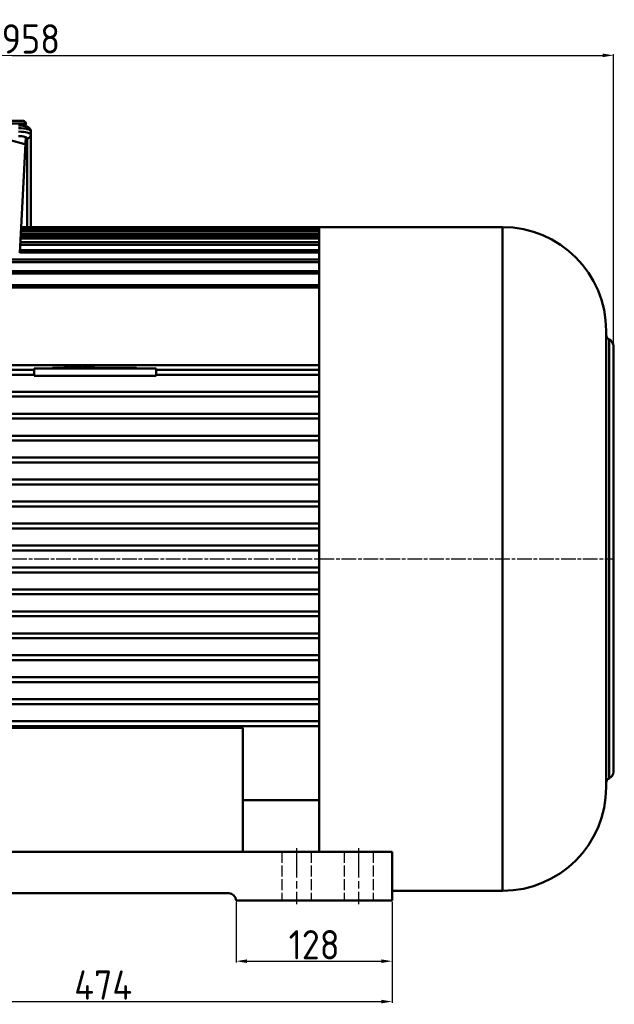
# Model space of a CAD drawing. Header units: millimetres. Extents: x -2791 to 2004, y -1887 to 1428.
# Tile 13 of 20: x -1493 to -1005, y -586 to 221. Entities that reach past the tile are written whole.
import ezdxf

# ---------------------------------------------------------------- set-up
doc = ezdxf.new("R2010")
doc.units = ezdxf.units.MM
for name, pattern in [('AM_ISO02W050', [7.5, 6, -1.5]), ('AM_ISO02W050x2', [3.75, 3, -0.75]), ('AM_ISO08W050', [18, 12, -1.5, 3, -1.5])]:
    doc.linetypes.add(name, pattern=pattern)
for name, color, linetype, lineweight in [('AM_3', 6, 'AM_ISO02W050', 25), ('AM_7', 4, 'AM_ISO08W050', 25), ('AM_REFDIM', 4, 'Continuous', 25), ('AM_VIS', 7, 'Continuous', 50)]:
    doc.layers.add(name, color=color, linetype=linetype, lineweight=lineweight)
doc.styles.add('ACISOGDT', font='isocp.shx')
doc.dimstyles.new('AM_ISO$0', dxfattribs={"dimtxt": 24, "dimasz": 9, "dimexe": 1, "dimexo": 1, "dimgap": 1.5, "dimtad": 1, "dimtoh": 1, "dimdsep": 46, "dimtxsty": 'ACISOGDT', "dimcen": 0, "dimclrd": 3, "dimclre": 3, "dimclrt": 2, "dimadec": 0, "dimazin": 2, "dimtp": 0.1, "dimtm": 0.1, "dimtfac": 0.71, "dimtmove": 0, "dimatfit": 3, "dimfxl": 1, "dimlwd": -1, "dimlwe": -1, "dimarcsym": 0})

# ---------------------------------------------------------------- blocks, each defined once
blk = doc.blocks.new('*D64')
at = {"layer": 'AM_REFDIM', "color": 3, "transparency": 16777216}
for p, q in [((-1315.41, -502.03), (-1315.41, -551.76)), ((-1187.41, -502.03), (-1187.41, -551.76)), ((-1306.41, -550.76), (-1196.41, -550.76))]:
    blk.add_line(p, q, dxfattribs=at)
for points in [[(-1306.41, -549.26), (-1306.41, -552.26), (-1315.41, -550.76)], [(-1196.41, -549.26), (-1196.41, -552.26), (-1187.41, -550.76)]]:
    blk.add_solid(points, dxfattribs=at)
at = {"layer": 'Defpoints', "color": 0, "transparency": 16777216}
for p in [(-1315.41, -501.03), (-1187.41, -501.03), (-1187.41, -550.76)]:
    blk.add_point(p, dxfattribs=at)
at = {"layer": 'AM_REFDIM', "color": 2, "transparency": 16777216, "insert": (-1251.41, -537.26), "char_height": 24, "attachment_point": 5, "style": 'ACISOGDT'}
blk.add_mtext('128', dxfattribs=at)
blk = doc.blocks.new('*D65')
at = {"layer": 'AM_REFDIM', "color": 3, "transparency": 16777216}
for p, q in [((-1661.41, -502.03), (-1661.41, -584.84)), ((-1187.41, -502.03), (-1187.41, -584.84)), ((-1652.41, -583.84), (-1196.41, -583.84))]:
    blk.add_line(p, q, dxfattribs=at)
for points in [[(-1652.41, -582.34), (-1652.41, -585.34), (-1661.41, -583.84)], [(-1196.41, -582.34), (-1196.41, -585.34), (-1187.41, -583.84)]]:
    blk.add_solid(points, dxfattribs=at)
at = {"layer": 'Defpoints', "color": 0, "transparency": 16777216}
for p in [(-1661.41, -501.03), (-1187.41, -501.03), (-1187.41, -583.84)]:
    blk.add_point(p, dxfattribs=at)
at = {"layer": 'AM_REFDIM', "color": 2, "transparency": 16777216, "insert": (-1424.41, -570.34), "char_height": 24, "attachment_point": 5, "style": 'ACISOGDT'}
blk.add_mtext('474', dxfattribs=at)
blk = doc.blocks.new('*D40')
at = {"layer": 'AM_REFDIM', "color": 3, "transparency": 16777216}
for p, q in [((-1963.91, -189.03), (-1963.91, 192.68)), ((-1954.91, 191.68), (-1014.91, 191.68)), ((-1005.91, -45.61), (-1005.91, 192.68))]:
    blk.add_line(p, q, dxfattribs=at)
for points in [[(-1954.91, 193.18), (-1954.91, 190.18), (-1963.91, 191.68)], [(-1014.91, 193.18), (-1014.91, 190.18), (-1005.91, 191.68)]]:
    blk.add_solid(points, dxfattribs=at)
at = {"layer": 'Defpoints', "color": 0, "transparency": 16777216}
for p in [(-1005.91, 191.68), (-1005.91, -46.61), (-1963.91, -190.03)]:
    blk.add_point(p, dxfattribs=at)
at = {"layer": 'AM_REFDIM', "color": 2, "transparency": 16777216, "insert": (-1483.7, 205.18), "char_height": 24, "attachment_point": 5, "style": 'ACISOGDT'}
blk.add_mtext('958', dxfattribs=at)

msp = doc.modelspace()

# ---------------------------------------------------------------- linework, layer by layer
at = {"layer": 'AM_3', "linetype": 'AM_ISO02W050x2', "ltscale": 3}
for p, q in [((-1277.912, -461.034), (-1277.912, -501.034)), ((-1253.912, -461.034), (-1253.912, -501.034)), ((-1226.912, -461.034), (-1226.912, -501.034)), ((-1202.912, -461.034), (-1202.912, -501.034))]:
    msp.add_line(p, q, dxfattribs=at)
at = {"layer": 'AM_7'}
msp.add_line((-1966.912, -221.034), (-1005.226, -221.034), dxfattribs=at)
at = {"layer": 'AM_7', "ltscale": 2}
for p, q in [((-1265.912, -458.034), (-1265.912, -504.034)), ((-1214.912, -458.034), (-1214.912, -504.034))]:
    msp.add_line(p, q, dxfattribs=at)
at = {"layer": 'AM_VIS'}
for p, q in [((-1489.87, 137.966), (-1511.644, 137.966)), ((-1510.816, 135.861), (-1487.872, 135.861)), ((-1487.988, 133.647), (-1487.872, 135.861)), ((-1483.762, 129.48), (-1483.762, 126.582)), ((-1488.759, 118.948), (-1511.051, 125.042)), ((-1492.898, 29.966), (-1487.934, 124.688)), ((-1486.762, 123.685), (-1486.762, 50.816)), ((-1483.762, 50.816), (-1483.762, 126.582)), ((-1491.868, 49.613), (-1247.312, 49.613)), ((-1491.805, 50.816), (-1247.312, 50.816)), ((-1247.312, 50.816), (-1247.312, 49.613)), ((-1247.312, 49.613), (-1247.312, 47.613)), ((-1247.231, 50.966), (-1096.912, 50.966)), ((-1247.231, -461.034), (-1247.231, 50.966)), ((-1096.912, -493.034), (-1096.912, 50.966)), ((-1492.293, 41.513), (-1247.312, 41.513)), ((-1492.188, 43.513), (-1247.312, 43.513)), ((-1492.1, 45.19), (-1247.312, 45.19)), ((-1491.995, 47.19), (-1247.312, 47.19)), ((-1491.973, 47.613), (-1247.312, 47.613)), ((-1247.312, 47.19), (-1247.312, 47.613)), ((-1247.312, 47.19), (-1247.312, 45.19)), ((-1247.312, 43.513), (-1247.312, 45.19)), ((-1247.312, 43.513), (-1247.312, 41.513)), ((-1247.312, 38.53), (-1247.312, 41.513)), ((-1492.554, 36.53), (-1247.312, 36.53)), ((-1492.449, 38.53), (-1247.312, 38.53)), ((-1247.312, 38.53), (-1247.312, 36.53)), ((-1247.312, 32.161), (-1247.312, 36.53)), ((-1720.912, 24.299), (-1247.312, 24.299)), ((-1492.888, 30.161), (-1247.312, 30.161)), ((-1492.783, 32.161), (-1247.312, 32.161)), ((-1247.312, 32.161), (-1247.312, 30.161)), ((-1247.312, 24.299), (-1247.312, 30.161)), ((-1247.312, 24.299), (-1247.312, 22.299)), ((-1720.912, 22.299), (-1247.312, 22.299)), ((-1247.312, 14.793), (-1247.312, 22.299)), ((-1720.912, 14.793), (-1247.312, 14.793)), ((-1720.912, 12.793), (-1247.312, 12.793)), ((-1247.312, 14.793), (-1247.312, 12.793)), ((-1247.312, 3.432), (-1247.312, 12.793)), ((-1720.912, 3.432), (-1247.312, 3.432)), ((-1720.912, 1.432), (-1247.312, 1.432)), ((-1247.312, 3.432), (-1247.312, 1.432)), ((-1247.312, -62.103), (-1247.312, 1.432)), ((-1247.312, 0.966), (-1247.231, 0.966)), ((-1011.912, -408.034), (-1011.912, -34.034)), ((-1009.512, -400.961), (-1009.512, -41.107)), ((-1005.912, -395.462), (-1005.912, -46.606)), ((-1247.312, -62.103), (-1720.912, -62.103)), ((-1465.96, -65.034), (-1465.96, -64.434)), ((-1465.96, -64.434), (-1464.96, -64.434)), ((-1464.96, -64.434), (-1464.96, -64.384)), ((-1464.96, -64.384), (-1463.96, -64.384)), ((-1397.96, -64.434), (-1464.96, -64.434)), ((-1464.96, -65.034), (-1464.96, -64.434)), ((-1398.96, -64.384), (-1463.96, -64.384)), ((-1463.96, -64.434), (-1463.96, -64.384)), ((-1456.76, -64.384), (-1456.76, -64.134)), ((-1454.887, -64.134), (-1456.76, -64.134)), ((-1456.56, -63.934), (-1454.887, -63.934)), ((-1452.279, -63.934), (-1454.887, -63.934)), ((-1454.887, -64.134), (-1454.887, -63.934)), ((-1454.887, -64.134), (-1452.279, -64.134)), ((-1454.887, -64.384), (-1454.887, -64.134)), ((-1452.279, -64.134), (-1452.279, -63.934)), ((-1452.279, -64.134), (-1452.279, -64.384)), ((-1452.079, -64.134), (-1452.279, -64.134)), ((-1452.079, -64.384), (-1452.079, -64.134)), ((-1451.577, -64.384), (-1451.577, -64.134)), ((-1451.377, -64.134), (-1451.577, -64.134)), ((-1450.346, -63.934), (-1451.377, -63.934)), ((-1451.377, -63.934), (-1451.377, -64.134)), ((-1451.377, -64.134), (-1450.346, -64.134)), ((-1451.377, -64.384), (-1451.377, -64.134)), ((-1450.176, -63.934), (-1450.346, -63.934)), ((-1450.346, -64.134), (-1450.346, -63.934)), ((-1450.346, -64.134), (-1450.346, -64.384)), ((-1450.158, -64.134), (-1450.346, -64.134)), ((-1448.624, -63.934), (-1450.176, -63.934)), ((-1450.158, -64.384), (-1450.158, -64.134)), ((-1450.158, -64.134), (-1450.036, -64.134)), ((-1450.036, -64.384), (-1450.036, -64.134)), ((-1450.036, -64.134), (-1448.764, -64.134)), ((-1448.764, -64.384), (-1448.764, -64.134)), ((-1448.764, -64.134), (-1448.642, -64.134)), ((-1448.642, -64.134), (-1448.642, -64.384)), ((-1448.454, -64.134), (-1448.642, -64.134)), ((-1448.454, -63.934), (-1448.624, -63.934)), ((-1447.423, -63.934), (-1448.454, -63.934)), ((-1448.454, -63.934), (-1448.454, -64.134)), ((-1448.454, -64.384), (-1448.454, -64.134)), ((-1448.454, -64.134), (-1447.423, -64.134)), ((-1447.423, -64.134), (-1447.423, -63.934)), ((-1447.423, -64.134), (-1447.423, -64.384)), ((-1447.423, -64.134), (-1447.223, -64.134)), ((-1447.223, -64.384), (-1447.223, -64.134)), ((-1446.721, -64.134), (-1446.721, -64.384)), ((-1446.521, -64.134), (-1446.721, -64.134)), ((-1445.517, -63.934), (-1446.521, -63.934)), ((-1446.521, -63.934), (-1446.521, -64.134)), ((-1446.521, -64.384), (-1446.521, -64.134)), ((-1446.521, -64.134), (-1445.517, -64.134)), ((-1444.069, -63.934), (-1445.517, -63.934)), ((-1445.517, -64.134), (-1445.517, -63.934)), ((-1445.517, -64.134), (-1445.517, -64.384)), ((-1445.317, -64.134), (-1445.517, -64.134)), ((-1445.317, -64.384), (-1445.317, -64.134)), ((-1445.317, -64.134), (-1444.233, -64.134)), ((-1444.233, -64.134), (-1444.233, -64.384)), ((-1443.905, -64.134), (-1444.233, -64.134)), ((-1442.62, -63.934), (-1444.069, -63.934)), ((-1443.905, -64.384), (-1443.905, -64.134)), ((-1443.905, -64.134), (-1442.82, -64.134)), ((-1442.82, -64.134), (-1442.82, -64.384)), ((-1442.62, -64.134), (-1442.82, -64.134)), ((-1441.616, -63.934), (-1442.62, -63.934)), ((-1442.62, -63.934), (-1442.62, -64.134)), ((-1442.62, -64.134), (-1441.616, -64.134)), ((-1442.62, -64.384), (-1442.62, -64.134)), ((-1441.616, -64.134), (-1441.616, -63.934)), ((-1441.616, -64.134), (-1441.616, -64.384)), ((-1441.416, -64.134), (-1441.616, -64.134)), ((-1441.416, -64.384), (-1441.416, -64.134)), ((-1440.912, -64.384), (-1440.912, -64.134)), ((-1440.712, -64.134), (-1440.912, -64.134)), ((-1439.681, -63.934), (-1440.712, -63.934)), ((-1440.712, -63.934), (-1440.712, -64.134)), ((-1440.712, -64.384), (-1440.712, -64.134)), ((-1440.712, -64.134), (-1439.681, -64.134)), ((-1439.511, -63.934), (-1439.681, -63.934)), ((-1439.681, -64.134), (-1439.681, -63.934)), ((-1439.681, -64.134), (-1439.681, -64.384)), ((-1439.493, -64.134), (-1439.681, -64.134)), ((-1437.959, -63.934), (-1439.511, -63.934)), ((-1439.493, -64.384), (-1439.493, -64.134)), ((-1439.493, -64.134), (-1439.371, -64.134)), ((-1439.371, -64.384), (-1439.371, -64.134)), ((-1439.371, -64.134), (-1438.099, -64.134)), ((-1438.099, -64.384), (-1438.099, -64.134)), ((-1438.099, -64.134), (-1437.977, -64.134)), ((-1437.977, -64.134), (-1437.977, -64.384)), ((-1437.789, -64.134), (-1437.977, -64.134)), ((-1437.789, -63.934), (-1437.959, -63.934)), ((-1436.758, -63.934), (-1437.789, -63.934)), ((-1437.789, -63.934), (-1437.789, -64.134)), ((-1437.789, -64.134), (-1436.758, -64.134)), ((-1437.789, -64.384), (-1437.789, -64.134)), ((-1436.758, -64.134), (-1436.758, -63.934)), ((-1436.758, -64.134), (-1436.758, -64.384)), ((-1436.558, -64.134), (-1436.758, -64.134)), ((-1436.558, -64.384), (-1436.558, -64.134)), ((-1436.059, -64.134), (-1436.059, -64.384)), ((-1436.059, -64.134), (-1435.859, -64.134)), ((-1434.755, -63.934), (-1435.859, -63.934)), ((-1435.859, -63.934), (-1435.859, -64.134)), ((-1435.859, -64.134), (-1434.755, -64.134)), ((-1435.859, -64.384), (-1435.859, -64.134)), ((-1434.015, -63.934), (-1434.755, -63.934)), ((-1434.755, -64.134), (-1434.755, -63.934)), ((-1434.755, -64.134), (-1434.755, -64.384)), ((-1434.655, -64.134), (-1434.755, -64.134)), ((-1434.655, -64.034), (-1434.085, -64.034)), ((-1434.655, -64.034), (-1434.655, -64.134)), ((-1434.655, -64.384), (-1434.655, -64.134)), ((-1432.453, -63.934), (-1434.015, -63.934)), ((-1433.985, -64.134), (-1433.985, -64.384)), ((-1433.915, -64.134), (-1433.985, -64.134)), ((-1433.915, -64.134), (-1432.453, -64.134)), ((-1433.915, -64.384), (-1433.915, -64.134)), ((-1432.14, -63.934), (-1432.453, -63.934)), ((-1432.453, -64.134), (-1432.453, -63.934)), ((-1432.453, -64.134), (-1432.453, -64.384)), ((-1432.453, -64.134), (-1432.253, -64.134)), ((-1432.253, -64.134), (-1431.967, -64.134)), ((-1432.253, -64.384), (-1432.253, -64.134)), ((-1431.967, -64.134), (-1431.967, -64.384)), ((-1431.967, -64.134), (-1431.94, -64.134)), ((-1431.94, -64.384), (-1431.94, -64.134)), ((-1398.96, -64.434), (-1398.96, -64.384)), ((-1398.96, -64.384), (-1397.96, -64.384)), ((-1397.96, -64.434), (-1397.96, -64.384)), ((-1397.96, -65.034), (-1397.96, -64.434)), ((-1397.96, -64.434), (-1396.96, -64.434)), ((-1396.96, -65.034), (-1396.96, -64.434)), ((-1720.912, -66.034), (-1481.028, -66.034)), ((-1720.912, -70.034), (-1481.028, -70.034)), ((-1381.028, -65.034), (-1481.028, -65.034)), ((-1481.028, -65.034), (-1481.028, -71.034)), ((-1481.028, -71.034), (-1381.028, -71.034)), ((-1381.028, -71.034), (-1381.028, -65.034)), ((-1381.028, -66.034), (-1247.312, -66.034)), ((-1381.028, -70.034), (-1247.312, -70.034)), ((-1247.312, -66.034), (-1247.312, -70.034)), ((-1720.912, -84.034), (-1247.312, -84.034)), ((-1720.912, -88.034), (-1247.312, -88.034)), ((-1247.312, -84.034), (-1247.312, -88.034)), ((-1720.912, -102.034), (-1247.312, -102.034)), ((-1247.312, -102.034), (-1247.312, -106.034)), ((-1720.912, -106.034), (-1247.312, -106.034)), ((-1720.912, -120.034), (-1247.312, -120.034)), ((-1247.312, -120.034), (-1247.312, -124.034)), ((-1720.912, -124.034), (-1247.312, -124.034)), ((-1720.912, -138.034), (-1247.312, -138.034)), ((-1720.912, -142.034), (-1247.312, -142.034)), ((-1247.312, -138.034), (-1247.312, -142.034)), ((-1720.912, -156.034), (-1247.312, -156.034)), ((-1720.912, -160.034), (-1247.312, -160.034)), ((-1247.312, -156.034), (-1247.312, -160.034)), ((-1720.912, -174.034), (-1247.312, -174.034)), ((-1247.312, -174.034), (-1247.312, -178.034)), ((-1720.912, -178.034), (-1247.312, -178.034)), ((-1720.912, -192.034), (-1247.312, -192.034)), ((-1247.312, -192.034), (-1247.312, -196.034)), ((-1720.912, -196.034), (-1247.312, -196.034)), ((-1720.912, -210.034), (-1247.312, -210.034)), ((-1720.912, -214.034), (-1247.312, -214.034)), ((-1247.312, -210.034), (-1247.312, -214.034)), ((-1720.912, -228.034), (-1247.312, -228.034)), ((-1720.912, -232.034), (-1247.312, -232.034)), ((-1247.312, -228.034), (-1247.312, -232.034)), ((-1720.912, -246.034), (-1247.312, -246.034)), ((-1720.912, -250.034), (-1247.312, -250.034)), ((-1247.312, -246.034), (-1247.312, -250.034)), ((-1720.912, -264.034), (-1247.312, -264.034)), ((-1247.312, -264.034), (-1247.312, -268.034)), ((-1720.912, -268.034), (-1247.312, -268.034)), ((-1720.912, -282.034), (-1247.312, -282.034)), ((-1247.312, -282.034), (-1247.312, -286.034)), ((-1720.912, -286.034), (-1247.312, -286.034)), ((-1720.912, -300.034), (-1247.312, -300.034)), ((-1720.912, -304.034), (-1247.312, -304.034)), ((-1247.312, -300.034), (-1247.312, -304.034)), ((-1720.912, -318.034), (-1247.312, -318.034)), ((-1720.912, -322.034), (-1247.312, -322.034)), ((-1247.312, -318.034), (-1247.312, -322.034)), ((-1720.912, -336.034), (-1247.312, -336.034)), ((-1247.312, -336.034), (-1247.312, -340.034)), ((-1720.912, -340.034), (-1247.312, -340.034)), ((-1720.912, -354.034), (-1247.312, -354.034)), ((-1247.312, -354.034), (-1247.312, -358.034)), ((-1720.912, -358.034), (-1247.312, -358.034)), ((-1589.912, -359.533), (-1309.912, -359.533)), ((-1309.912, -461.034), (-1309.912, -359.533)), ((-1309.912, -418.728), (-1247.312, -418.728)), ((-1247.312, -461.034), (-1247.312, -418.728)), ((-1247.312, -443.034), (-1247.231, -443.034)), ((-1589.912, -461.034), (-1309.912, -461.034)), ((-1309.912, -461.034), (-1187.412, -461.034)), ((-1187.412, -461.034), (-1187.412, -501.034)), ((-1570.412, -495.034), (-1321.412, -495.034)), ((-1187.412, -493.034), (-1096.912, -493.034)), ((-1187.412, -501.034), (-1315.412, -501.034))]:
    msp.add_line(p, q, dxfattribs=at)
for centre, radius, start, end in [((-1489.87, 135.966), 2, 357, 90), ((-1096.912, -34.034), 85, 0, 90), ((-1007.912, -37.441), 4, 180, 246.421822), ((-1011.912, -46.606), 6, 0, 66.421822), ((-1456.56, -64.134), 0.2, 90, 180), ((-1452.279, -64.134), 0.2, 0, 90), ((-1451.377, -64.134), 0.2, 90, 180), ((-1447.423, -64.134), 0.2, 0, 90), ((-1446.521, -64.134), 0.2, 90, 180), ((-1445.517, -64.134), 0.2, 0, 90), ((-1442.62, -64.134), 0.2, 90, 180), ((-1441.616, -64.134), 0.2, 0, 90), ((-1440.712, -64.134), 0.2, 90, 180), ((-1436.758, -64.134), 0.2, 0, 90), ((-1435.859, -64.134), 0.2, 90, 180), ((-1434.755, -64.034), 0.1, 0, 90), ((-1434.085, -64.134), 0.1, 0, 90), ((-1432.453, -64.134), 0.2, 0, 90), ((-1432.14, -64.134), 0.2, 0, 90), ((-1007.912, -404.627), 4, 113.578178, 180), ((-1011.912, -395.462), 6, 293.578178, 0), ((-1096.912, -408.034), 85, 270, 0), ((-1321.412, -501.034), 6, 0, 90)]:
    msp.add_arc(centre, radius, start, end, dxfattribs=at)
for centre, major_axis, ratio, start_param, end_param in [((-1493.762, 129.48), (-10, 0), 0.258819, 3.1415927, 4.712389), ((-1493.762, 126.582), (10, 0), 0.258819, 6.2831853, 7.8539816), ((-1493.762, 123.685), (-7, 0), 0.258819, 3.1415927, 4.712389), ((-1486.762, 126.582), (-3, 0), 0.9659258, 1.5707963, 3.1415927), ((-1450.346, -64.134), (0, -0.2), 0.939692, 1.5707963, 3.1415927), ((-1450.176, -64.134), (0, -0.2), 0.7002062, 1.5707963, 3.1415927), ((-1448.624, -64.134), (0, -0.2), 0.7002062, 3.1415927, 4.712389), ((-1448.454, -64.134), (0, 0.2), 0.939692, 0, 1.5707963), ((-1444.069, -64.134), (0, 0.2), 0.8191424, 0, 1.5707963), ((-1444.069, -64.134), (0, -0.2), 0.8191424, 1.5707963, 3.1415927), ((-1439.681, -64.134), (0, -0.2), 0.939692, 1.5707963, 3.1415927), ((-1439.511, -64.134), (0, -0.2), 0.7002062, 1.5707963, 3.1415927), ((-1437.959, -64.134), (0, -0.2), 0.7002062, 3.1415927, 4.712389), ((-1437.789, -64.134), (0, 0.2), 0.939692, 0, 1.5707963), ((-1434.015, -64.034), (0, -0.1), 0.7071068, 3.1415927, 4.712389), ((-1434.015, -64.134), (0, 0.2), 0.5, 4.712389, 6.2831853), ((-1432.14, -64.134), (0, 0.2), 0.8660234, 4.712389, 6.2831853)]:
    msp.add_ellipse(centre, major_axis=major_axis, ratio=ratio, start_param=start_param, end_param=end_param, dxfattribs=at)
msp.add_open_spline([(-1483.762, 129.48), (-1483.764, 129.604), (-1483.771, 129.728), (-1483.782, 129.851), (-1483.797, 129.973), (-1483.817, 130.094), (-1483.84, 130.212), (-1483.867, 130.329), (-1483.898, 130.443), (-1483.932, 130.554), (-1483.969, 130.663), (-1484.013, 130.78), (-1484.061, 130.893), (-1484.111, 131.002), (-1484.164, 131.108), (-1484.219, 131.209), (-1484.275, 131.306), (-1484.334, 131.4), (-1484.393, 131.489), (-1484.453, 131.575), (-1484.515, 131.657), (-1484.59, 131.753), (-1484.667, 131.844), (-1484.743, 131.93), (-1484.82, 132.011), (-1484.898, 132.089), (-1484.975, 132.162), (-1485.052, 132.232), (-1485.128, 132.299), (-1485.205, 132.362), (-1485.281, 132.422), (-1485.357, 132.48), (-1485.47, 132.562), (-1485.583, 132.639), (-1485.695, 132.711), (-1485.806, 132.779), (-1485.918, 132.844), (-1486.028, 132.905), (-1486.139, 132.963), (-1486.25, 133.019), (-1486.36, 133.072), (-1486.471, 133.123), (-1486.582, 133.171), (-1486.693, 133.218), (-1486.804, 133.263), (-1486.974, 133.328), (-1487.145, 133.39), (-1487.317, 133.448), (-1487.491, 133.504), (-1487.667, 133.557), (-1487.845, 133.608), (-1488.026, 133.656), (-1488.208, 133.703), (-1488.392, 133.747), (-1488.579, 133.789), (-1488.768, 133.83), (-1488.943, 133.865), (-1489.12, 133.899), (-1489.299, 133.932), (-1489.48, 133.963), (-1489.663, 133.992), (-1489.847, 134.02), (-1490.033, 134.047), (-1490.221, 134.072), (-1490.41, 134.096), (-1490.601, 134.119), (-1490.793, 134.14), (-1490.987, 134.16), (-1491.181, 134.178), (-1491.378, 134.195), (-1491.575, 134.211), (-1491.773, 134.225), (-1491.972, 134.238), (-1492.173, 134.249), (-1492.373, 134.26), (-1492.575, 134.268), (-1492.777, 134.276), (-1492.98, 134.282), (-1493.183, 134.286), (-1493.386, 134.29), (-1493.574, 134.291), (-1493.762, 134.292)], degree=1, knots=[0, 0, 0.0092764, 0.0185529, 0.0278293, 0.0371058, 0.0463822, 0.0556587, 0.0649351, 0.0742116, 0.083488, 0.0927645, 0.1030669, 0.1133693, 0.1236718, 0.1339742, 0.1442766, 0.154579, 0.1648815, 0.1751839, 0.1854863, 0.1957887, 0.2083771, 0.2209655, 0.2335539, 0.2461423, 0.2587307, 0.2713191, 0.2839075, 0.2964959, 0.3090843, 0.3216727, 0.3342611, 0.3531609, 0.3720606, 0.3909604, 0.4098602, 0.4287599, 0.4476597, 0.4665594, 0.4854592, 0.5043589, 0.5232587, 0.5421585, 0.5610582, 0.579958, 0.6085179, 0.6370778, 0.6656378, 0.6941977, 0.7227576, 0.7513176, 0.7798775, 0.8084374, 0.8369974, 0.8655573, 0.8941172, 0.9202972, 0.9464771, 0.9726571, 0.998837, 1.0250169, 1.0511969, 1.0773768, 1.1035567, 1.1297367, 1.1559166, 1.1820966, 1.2082765, 1.2344564, 1.2606364, 1.2868163, 1.3129963, 1.3391762, 1.3653561, 1.3915361, 1.417716, 1.443896, 1.4700759, 1.4962558, 1.5224358, 1.546616, 1.5707963, 1.5707963], dxfattribs=at)

# ---------------------------------------------------------------- dimensions: what is measured, and where the dimension line sits
at = {"layer": 'AM_REFDIM'}
dim = msp.add_linear_dim(base=(-1005.912, 191.68), p1=(-1963.912, -190.034), p2=(-1005.912, -46.606), dimstyle='AM_ISO$0', override={"dimlfac": -1, "dimadec": 1}, dxfattribs=at)
dim.commit()
dim.dimension.update_dxf_attribs({"geometry": '*D40', "text_midpoint": (-1483.7, 191.68), "dimtype": 160})
for base, p1, picture, middle in [((-1187.412, -583.838), (-1661.412, -501.034), '*D65', (-1424.412, -570.338)), ((-1187.412, -550.759), (-1315.412, -501.034), '*D64', (-1251.412, -537.256))]:
    dim = msp.add_linear_dim(base=base, p1=p1, p2=(-1187.412, -501.034), angle=0, dimstyle='AM_ISO$0', override={"dimlfac": -1}, dxfattribs=at)
    dim.commit()
    dim.dimension.update_dxf_attribs({"geometry": picture, "text_midpoint": middle})

doc.saveas('drawing.dxf')
